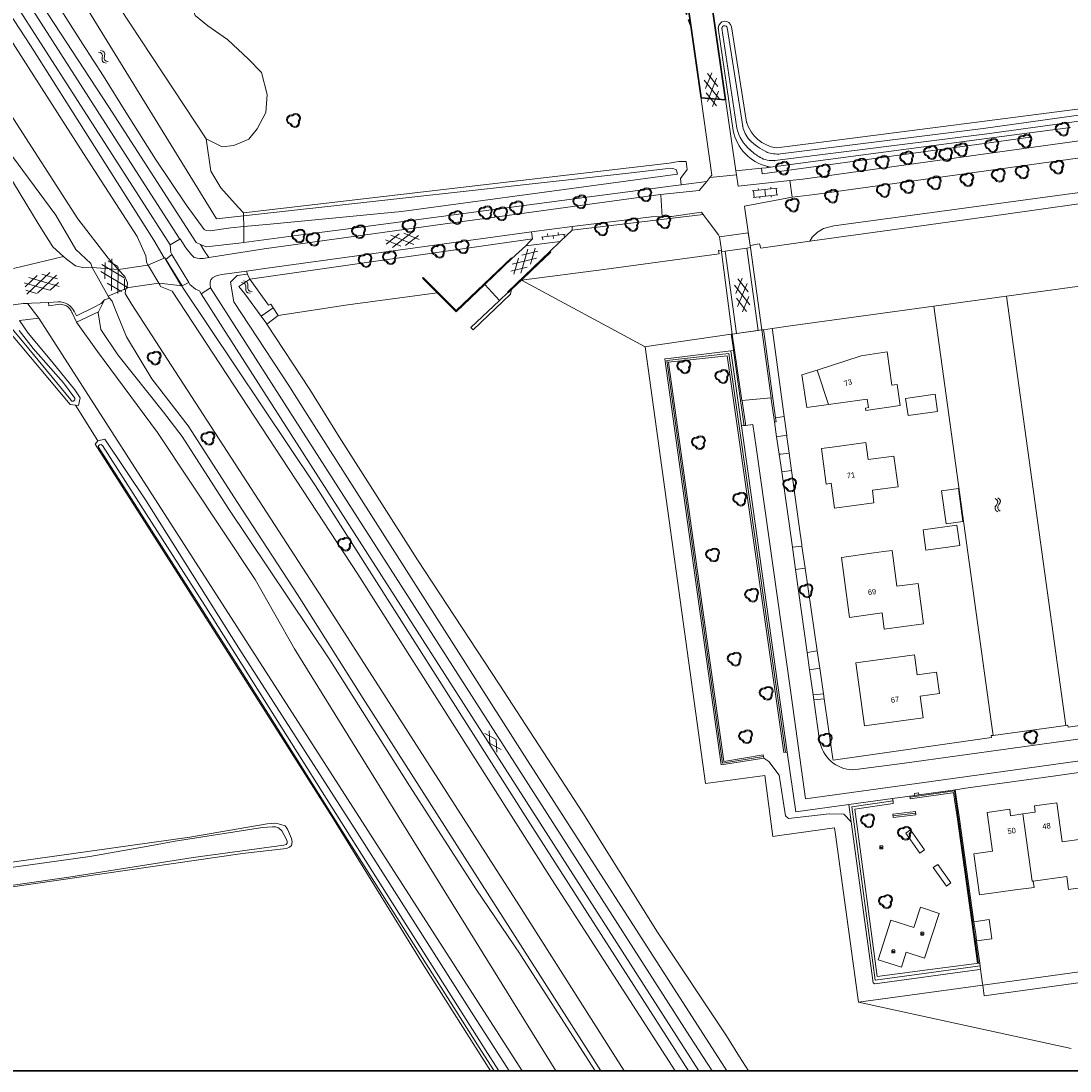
# Model space of a CAD drawing. Header units: metres. Extents: x 231584 to 239351, y 577231 to 577839.
# Tile 2 of 70: x 231727 to 231921, y 577231 to 577425. Entities that reach past the tile are written whole.
import ezdxf
from ezdxf.enums import TextEntityAlignment as Align

# ---------------------------------------------------------------- set-up
doc = ezdxf.new("R2010")
doc.units = ezdxf.units.M
doc.header["$MEASUREMENT"] = 0
doc.linetypes.add('VH-RWSBAND_115X225X200', pattern=[14, 5, -1, 2, -1, 2, -1, 1, -1])
for name, color, linetype, lineweight in [('B01', 1, 'Continuous', 0), ('B02', 12, 'Continuous', 0), ('B04', 12, 'Continuous', 0), ('B07', 12, 'Continuous', 0), ('B14', 1, 'Continuous', 0), ('HAAG', 7, 'Continuous', 0), ('LUIFEL', 7, 'Continuous', 0), ('N-WE-VH-KANTOPSLUITING_TROTTOIRBAND_RWS_115 225X200-G', 6, 'VH-RWSBAND_115X225X200', 30), ('N-WE-VH-KANTVERHARDING-G', 4, 'Continuous', 30), ('Q07', 7, 'Continuous', 0), ('S01', 7, 'Continuous', 0), ('S02', 7, 'Continuous', 0), ('S05', 140, 'Continuous', 0), ('s_BOOM', 7, 'Continuous', 0), ('s_SPEELVOORZIENING', 7, 'Continuous', 0), ('T00', 34, 'Continuous', 0), ('T09', 72, 'Continuous', 0), ('T10', 7, 'Continuous', 0), ('V01', 8, 'Continuous', 0), ('V02', 253, 'Continuous', 0), ('V06', 254, 'Continuous', 0), ('W00', 140, 'Continuous', 0), ('Z02_huisnummer', 7, 'Continuous', 0)]:
    doc.layers.add(name, color=color, linetype=linetype, lineweight=lineweight)
doc.styles.add('Style-CHAR_FAST_FONT', font='CHAR_FAST_FONT.shx')

# ---------------------------------------------------------------- blocks, each defined once
blk = doc.blocks.new('SPEELVOORZIENING')
at = {"color": 0, "lineweight": -2, "transparency": 16777216}
for p, q in [((-2.7, -2.1), (-2.7, 2.1)), ((-2.1, 2.7), (2.1, 2.7)), ((2.1, -0.8), (-2.1, 0.9)), ((2.7, 2.1), (2.7, -2.1)), ((2.1, -2.7), (-2.1, -2.7))]:
    blk.add_line(p, q, dxfattribs=at)
at = {"linetype": 'ByBlock', "ltscale": 10, "flags": 128}
for points in [[(-2.7, 2.1), (-2.6, 2.3), (-2.6, 2.4), (-2.4, 2.6), (-2.3, 2.6), (-2.1, 2.7)], [(-0.8, -0.3), (-0.8, -0.2), (-0.7, 0), (-0.6, 0.1), (-0.5, 0.2), (-0.4, 0.3)], [(2.1, 2.7), (2.3, 2.6), (2.4, 2.6), (2.6, 2.4), (2.6, 2.3), (2.7, 2.1)], [(-2.1, -2.7), (-2.3, -2.6), (-2.4, -2.6), (-2.6, -2.4), (-2.6, -2.3), (-2.7, -2.1)], [(-0.2, -0.9), (-0.4, -0.9), (-0.5, -0.8), (-0.7, -0.7), (-0.8, -0.5), (-0.8, -0.3)], [(0.4, -0.3), (0.4, -0.5), (0.3, -0.7), (0.2, -0.8), (0, -0.9), (-0.2, -0.9)], [(0.4, -0.1), (0.4, -0.1), (0.4, -0.2), (0.4, -0.2), (0.4, -0.3), (0.4, -0.3)], [(2.7, -2.1), (2.6, -2.3), (2.6, -2.4), (2.4, -2.6), (2.3, -2.6), (2.1, -2.7)]]:
    blk.add_lwpolyline(points, dxfattribs=at)
blk = doc.blocks.new('BOOM')
at = {"lineweight": -2, "flags": 128}
blk.add_lwpolyline([(12.8, 4), (12.1, 7.4), (10.2, 10.2), (7.3, 12.1), (3.9, 12.8), (0.4, 12.1), (-2.5, 10.1), (-3.9, 10.2), (-7.3, 9.5), (-10.2, 7.6), (-12.1, 4.8), (-12.8, 1.4), (-12.3, -1.4), (-11, -3.9), (-8.9, -5.8), (-6.2, -7), (-3, -11.2), (2.1, -12.8), (5.5, -12.1), (8.4, -10.2), (10.3, -7.4), (11, -4), (10.7, -1.7), (12.1, 0.9), (12.8, 4)], dxfattribs=at)
blk.add_lwpolyline([(11, 4), (10.5, 6.7), (8.9, 8.9), (6.7, 10.5), (3.9, 11), (1.1, 10.5), (-2, 8.3), (-3.8, 8.5), (-6.7, 7.9), (-8.9, 6.4), (-10.5, 4.2), (-11, 1.4), (-10.7, -0.9), (-9.6, -2.9), (-7.9, -4.4), (-5.1, -5.7), (-2, -9.7), (2.2, -11), (4.9, -10.5), (7.1, -9), (8.7, -6.7), (9.2, -3.9), (8.9, -1.3), (10.5, 1.5)], close=True, dxfattribs=at)
blk = doc.blocks.new('S05')
at = {"color": 0}
for p, q in [((0.8, 3), (3.8, 5.9)), ((1.1, -1.9), (4.1, 0.9)), ((3.8, 5.9), (6.8, 7.1)), ((4.1, 0.9), (7.1, 2.1)), ((6.8, 7.1), (10.1, 6.2)), ((7.1, 2.1), (10.2, 1.2)), ((10.1, 6.2), (13.3, 3.7)), ((10.2, 1.2), (13.6, -1.2)), ((13.3, 3.7), (16.6, 1.3)), ((16.6, 1.3), (19.7, 0.4)), ((19.7, 0.4), (22.8, 1.6)), ((22.8, 1.6), (25.8, 4.4)), ((13.6, -1.2), (16.8, -3.7)), ((16.8, -3.7), (20, -4.6)), ((20, -4.6), (23.1, -3.3)), ((23.1, -3.3), (26.1, -0.5))]:
    blk.add_line(p, q, dxfattribs=at)
blk = doc.blocks.new('GV2')
at = {"color": 0}
for p, q in [((11.8, 20.5), (0, 0)), ((14, 0), (2.2, 20.5)), ((11.8, -20.5), (0, 0)), ((14, 0), (2.1, -20.5))]:
    blk.add_line(p, q, dxfattribs=at)
blk = doc.blocks.new('GV4')
at = {"color": 0}
for p, q in [((0, -7.5), (42, 16.7)), ((0, 6.5), (17.8, 16.7)), ((50.7, -15.2), (0, 14)), ((26.4, -15.2), (0, 0)), ((10.8, -15.2), (61.5, 14)), ((61.5, -7.5), (19.5, 16.7)), ((35.1, -15.2), (61.5, 0)), ((61.5, 6.5), (43.7, 16.7))]:
    blk.add_line(p, q, dxfattribs=at)
blk = doc.blocks.new('OV6')
at = {"color": 0}
for p, q in [((0, 0), (44, 0)), ((2, 5), (2, 0)), ((12, 0), (12, -5)), ((22, 5), (22, 0)), ((32, 0), (32, -5)), ((42, 5), (42, 0))]:
    blk.add_line(p, q, dxfattribs=at)
blk = doc.blocks.new('OV2')
at = {"color": 0}
for p, q in [((3.1, -23), (3.1, 23)), ((3.1, 21), (15.1, 21)), ((15.1, -23), (15.1, 23)), ((0.1, 11.5), (3.1, 11.5)), ((3.1, 0), (15.1, 0)), ((15.1, 10.5), (18.1, 10.5)), ((0.1, -11.5), (3.1, -11.5)), ((15.1, -10.5), (18.1, -10.5)), ((3.1, -21), (15.1, -21))]:
    blk.add_line(p, q, dxfattribs=at)
blk = doc.blocks.new('GV6')
at = {"color": 0, "linetype": 'Continuous', "ltscale": 10, "flags": 128}
for points in [[(0.1, -3.8), (26.5, 11.5)], [(26.5, -11.5), (0.1, 3.8)], [(50.7, -11.5), (10.9, 11.5)], [(10.9, -11.5), (50.7, 11.5)], [(61.6, -3.8), (35.1, 11.5)], [(35.1, -11.5), (61.6, 3.7)]]:
    blk.add_lwpolyline(points, dxfattribs=at)

msp = doc.modelspace()

# ---------------------------------------------------------------- linework, layer by layer
at = {"flags": 128}
for points in [[(231583.557, 577690.779), (232382.246, 577690.779), (232382.246, 577231.173), (231583.557, 577231.173)], [(232382.246, 577231.173), (232382.246, 577690.779), (231583.557, 577690.779), (231583.557, 577231.173)]]:
    msp.add_lwpolyline(points, close=True, dxfattribs=at)
at = {"layer": 'B01', "flags": 128}
for points in [[(231883.347, 577355.045), (231883.57, 577353.481), (231883.002, 577353.378), (231883.058, 577352.962), (231889.396, 577353.887), (231888.847, 577357.745), (231887.859, 577357.62), (231886.988, 577363.726), (231882.23, 577363.021), (231874.115, 577360.389)], [(231874.115, 577360.389), (231876.197, 577354.054)], [(231876.197, 577354.054), (231883.347, 577355.045)], [(231889.039, 577338.88), (231888.255, 577344.541), (231883.51, 577343.885), (231883.06, 577347.051), (231876.866, 577346.206), (231874.903, 577345.94), (231875.753, 577339.384), (231876.677, 577339.509), (231877.299, 577334.928), (231884.524, 577335.917), (231884.292, 577338.229), (231889.039, 577338.88)], [(231887.937, 577327.12), (231886.391, 577326.914), (231884.526, 577326.675), (231878.562, 577325.859), (231880.086, 577314.794), (231886.093, 577315.615), (231886.484, 577312.65), (231893.729, 577313.619), (231892.734, 577321.053), (231888.819, 577320.529), (231887.937, 577327.12)], [(231892.553, 577304.202), (231892.043, 577307.901), (231881.262, 577306.413), (231882.86, 577294.828), (231893.642, 577296.308), (231893.094, 577300.281)], [(231896.116, 577304.694), (231892.553, 577304.202)], [(231893.094, 577300.281), (231896.657, 577300.773), (231896.116, 577304.694)], [(231913.973, 577266.179), (231920.137, 577267.037), (231920.468, 577264.66), (231923.991, 577265.149), (231922.784, 577273.918), (231919.31, 577273.449), (231918.32, 577280.627), (231914.167, 577280.054), (231914.331, 577278.867), (231912.052, 577278.551)], [(231912.052, 577278.551), (231909.786, 577278.237), (231909.616, 577279.43), (231905.458, 577278.851), (231906.454, 577271.69), (231902.988, 577271.208), (231904.041, 577263.641), (231910.618, 577264.556), (231914.136, 577265.007), (231913.973, 577266.179)]]:
    msp.add_lwpolyline(points, dxfattribs=at)
at = {"layer": 'B02', "flags": 128}
for points in [[(231890.417, 577355.166), (231890.861, 577352.005), (231896.283, 577352.767), (231895.839, 577355.928), (231890.417, 577355.166)], [(231894.157, 577327.159), (231900.393, 577328.025), (231899.868, 577331.81), (231893.632, 577330.944), (231894.157, 577327.159)], [(231903.517, 577255.143), (231906.323, 577255.53), (231905.831, 577259.089), (231903.019, 577258.7)], [(231903.019, 577258.7), (231903.337, 577256.455), (231903.517, 577255.143)]]:
    msp.add_lwpolyline(points, dxfattribs=at)
at = {"layer": 'B04', "flags": 128}
for points in [[(231861.381, 577385.716), (231856.098, 577384.968)], [(231861.789, 577382.954), (231861.381, 577385.716)], [(231863.885, 577367.793), (231861.789, 577382.954)], [(231753.778, 577381.058), (231750.739, 577379.76), (231750.655, 577379.748)], [(231756.971, 577375.935), (231753.778, 577381.058)], [(231856.479, 577382.198), (231858.44, 577367.009)], [(231745.193, 577378.953), (231740.378, 577379.321)], [(231750.655, 577379.748), (231745.223, 577378.951), (231745.193, 577378.953)], [(231743.33, 577373.987), (231746.662, 577375.396)], [(231746.662, 577375.396), (231747.158, 577375.606), (231752.65, 577376.39)], [(231752.65, 577376.39), (231752.734, 577376.402), (231756.971, 577375.935)], [(231773.775, 577371.884), (231771.557, 577370.306)], [(231774.684, 577370.479), (231773.775, 577371.884)], [(231771.557, 577370.306), (231771.554, 577370.304), (231772.405, 577369.146), (231772.587, 577368.869)], [(231772.587, 577368.869), (231774.684, 577370.479)], [(231858.44, 577367.009), (231860.231, 577354.75)], [(231860.231, 577354.75), (231865.635, 577355.264)]]:
    msp.add_lwpolyline(points, dxfattribs=at)
at = {"layer": 'B07', "flags": 128}
msp.add_lwpolyline([(231912.052, 577278.551), (231913.763, 577266.15), (231913.973, 577266.179)], dxfattribs=at)
at = {"layer": 'B14', "flags": 128}
msp.add_lwpolyline([(231897.042, 577338.109), (231897.887, 577332.027), (231900.994, 577332.459), (231900.149, 577338.54), (231897.042, 577338.109)], dxfattribs=at)
at = {"layer": 'HAAG', "flags": 128}
for points in [[(231868.261, 577289.931), (231857.831, 577363.47), (231846.34, 577362.151), (231856.644, 577287.903), (231864.184, 577289.142)], [(231891.229, 577281.682), (231899.44, 577282.791), (231900.183, 577277.508)], [(231888.09, 577280.95), (231880.509, 577279.866), (231884.798, 577247.906), (231904.148, 577250.555)], [(231888.084, 577278.214), (231892.278, 577278.701)], [(231900.183, 577277.508), (231903.882, 577251.049)]]:
    msp.add_lwpolyline(points, dxfattribs=at)
at = {"layer": 'LUIFEL', "flags": 128}
for points in [[(231874.115, 577360.389), (231871.28, 577359.503), (231872.212, 577353.479)], [(231872.212, 577353.479), (231876.197, 577354.054)]]:
    msp.add_lwpolyline(points, dxfattribs=at)
at = {"layer": 'N-WE-VH-KANTOPSLUITING_TROTTOIRBAND_RWS_115 225X200-G', "flags": 128}
msp.add_lwpolyline([(231842.398, 577449.622), (231843.166, 577444.21), (231850.811, 577423.891)], dxfattribs=at)
at = {"layer": 'N-WE-VH-KANTVERHARDING-G'}
msp.add_line((231852.68, 577410.573), (231857.217, 577410.182), dxfattribs=at)
at = {"layer": 'N-WE-VH-KANTVERHARDING-G', "flags": 128}
for points in [[(231857.217, 577410.182), (231854.93, 577426.057), (231853.048, 577438.847), (231851.589, 577448.89), (231851.109, 577452.172)], [(231848.781, 577438.127), (231850.684, 577424.797), (231852.68, 577410.573)]]:
    msp.add_lwpolyline(points, dxfattribs=at)
at = {"layer": 'Q07', "flags": 128}
for points in [[(231864.193, 577367.837), (231863.885, 577367.793)], [(231863.885, 577367.793), (231865.635, 577355.264)], [(231866.44, 577351.602), (231865.947, 577355.164), (231864.242, 577367.485), (231864.193, 577367.837)], [(231858.44, 577367.009), (231858.264, 577366.984)], [(231858.264, 577366.984), (231858.313, 577366.633), (231858.592, 577364.617), (231858.677, 577364.003)], [(231860.231, 577354.75), (231858.876, 577364.03), (231858.44, 577367.009)], [(231858.677, 577364.003), (231860.015, 577354.319), (231860.545, 577350.482), (231860.582, 577350.148)], [(231860.908, 577350.19), (231860.869, 577350.517), (231860.349, 577354.211), (231860.272, 577354.754), (231860.231, 577354.75)], [(231865.635, 577355.264), (231865.599, 577355.261), (231865.633, 577355.01), (231866.145, 577351.268), (231866.204, 577350.832)], [(231866.204, 577350.832), (231866.263, 577350.839), (231866.544, 577350.873), (231866.481, 577351.307), (231866.44, 577351.602)], [(231860.582, 577350.148), (231860.908, 577350.19)]]:
    msp.add_lwpolyline(points, dxfattribs=at)
at = {"layer": 'T00', "flags": 128}
for points in [[(231817.764, 577380.982), (231817.689, 577381.069), (231807.488, 577371.375), (231801.415, 577377.478), (231801.292, 577377.356), (231801.718, 577376.928), (231804, 577374.635)], [(231819.545, 577376.964), (231821.434, 577378.767), (231824.963, 577382.135), (231824.819, 577382.245)], [(231817.031, 577374.71), (231817.108, 577374.638), (231817.744, 577375.245)], [(231865.807, 577368.069), (231865.849, 577367.716), (231868.018, 577351.83)], [(231868.49, 577348.377), (231868.531, 577348.075)], [(231868.531, 577348.075), (231868.953, 577345.099)], [(231869.388, 577341.904), (231870.966, 577330.244), (231871.242, 577328.23), (231871.286, 577327.926)], [(231871.881, 577323.859), (231874.109, 577308.606)], [(231919.978, 577294.847), (231920.332, 577294.906), (231920.379, 577294.571), (231952.059, 577299.078), (231950.236, 577312.069)], [(231874.574, 577305.416), (231875.26, 577300.725)], [(231875.401, 577299.759), (231877.017, 577288.699), (231877.05, 577288.473)], [(231877.05, 577288.473), (231906.268, 577292.643)], [(231906.268, 577292.643), (231906.219, 577292.993), (231906.572, 577293.043)], [(231892.086, 577281.984), (231892.864, 577282.092)], [(231899.556, 577283.021), (231899.947, 577280.408), (231900.278, 577278.072), (231903.019, 577258.7)], [(231896.597, 577260.235), (231893.151, 577261.362), (231891.939, 577257.612), (231887.706, 577258.959), (231885.343, 577251.692), (231889.673, 577250.345), (231890.53, 577253.071), (231893.914, 577251.965), (231896.597, 577260.235)], [(231903.517, 577255.143), (231904.077, 577251.074)], [(231904.077, 577251.074), (231904.234, 577249.932)], [(231904.234, 577249.932), (231904.602, 577247.268), (231904.629, 577247.005)]]:
    msp.add_lwpolyline(points, dxfattribs=at)
at = {"layer": 'T09', "flags": 128}
for points in [[(231753.778, 577381.058), (231753.656, 577381.072), (231751.722, 577384.345), (231728.979, 577420.241), (231712.33, 577445.642), (231696.574, 577470.406), (231683.284, 577490.843), (231677.455, 577500), (231670.01, 577511.694), (231654.587, 577535.704), (231631.315, 577572.19), (231607.774, 577609.017), (231583.557, 577646.972)], [(231594.414, 577641.821), (231606.934, 577622.347), (231619.307, 577602.145), (231630.322, 577584.46), (231646.648, 577559.507), (231663.02, 577533.73), (231684.227, 577500.445), (231684.517, 577500), (231699.418, 577477.141), (231711.23, 577459.126), (231730.001, 577429.522), (231743.379, 577408.995), (231759.56, 577383.881), (231760.326, 577383.547)], [(231583.557, 577621.704), (231602.712, 577592.269), (231615.182, 577572.801), (231627.732, 577554.901), (231639.034, 577536.091), (231653.975, 577511.103), (231661.11, 577500), (231671.565, 577483.731), (231693.615, 577449.322), (231710.275, 577424.112), (231724.658, 577401.197), (231733.663, 577388.935), (231737.37, 577382.627), (231740.126, 577380.057), (231740.378, 577379.321)], [(231761.38, 577403.047), (231735.26, 577442.648), (231734.251, 577444.426), (231734.011, 577444.66)], [(232153.198, 577440.626), (232153.042, 577440.738), (232152.878, 577440.837), (232152.705, 577440.922), (232152.527, 577440.992), (232152.343, 577441.047), (232152.155, 577441.087), (232151.965, 577441.11), (232151.773, 577441.118), (232145.003, 577440.395), (232117.062, 577437.245), (232098.026, 577434.747), (232074.813, 577431.46), (232047.551, 577427.631), (232025.029, 577424.352), (232001.769, 577420.286), (231978.823, 577416.908), (231957.286, 577413.901), (231922.096, 577408.514), (231905.444, 577406.314), (231873.93, 577402.303), (231866.596, 577401.365)], [(231855.853, 577423.473), (231858.616, 577404.581)], [(231861.087, 577406.072), (231858.28, 577423.682)], [(232105.084, 577416.072), (232104.671, 577417.21), (232103.234, 577417.622), (232000, 577403.629), (231877.186, 577386.982), (231875.277, 577386.5), (231874.149, 577385.803), (231873.184, 577384.867), (231872.755, 577384.154)], [(231865.56, 577397.784), (231870.997, 577398.521), (231913.271, 577404.142)], [(231913.271, 577404.142), (231914.74, 577404.337), (231920.835, 577405.088)], [(231768.293, 577389.394), (231767.322, 577390.393), (231764.092, 577393.958), (231762.275, 577397.053), (231761.38, 577403.047)], [(231849.032, 577394.55), (231848.869, 577395.687), (231850.1, 577397.342), (231849.908, 577398.843), (231848.561, 577398.843), (231846.792, 577398.535), (231768.293, 577389.394)], [(231768.298, 577388.801), (231839.318, 577396.714), (231846.05, 577397.493), (231847.479, 577397.565), (231848.138, 577397.323), (231848.23, 577396.909), (231848.322, 577396.495), (231797.402, 577389.625), (231773.207, 577387.316), (231768.316, 577386.836)], [(231864.958, 577397.91), (231865.56, 577397.784)], [(231787.591, 577386.407), (231833.015, 577392.427), (231838.704, 577393.181), (231847.036, 577394.286), (231849.032, 577394.55)], [(231768.293, 577389.394), (231768.298, 577388.801)], [(231768.316, 577386.836), (231768.342, 577383.93)], [(231768.342, 577383.93), (231779.442, 577385.383), (231787.591, 577386.407)], [(231760.326, 577383.547), (231761.374, 577383.09), (231767.415, 577383.809)], [(231767.415, 577383.809), (231768.342, 577383.93)], [(231753.972, 577380.747), (231753.778, 577381.058)], [(231740.378, 577379.321), (231740.388, 577379.303)], [(231769.045, 577378.067), (231767.144, 577377.847), (231765.899, 577376.569), (231766.505, 577372.947), (231776.621, 577357.524)], [(231769.422, 577377.155), (231769.045, 577378.067)], [(231850.389, 577231.173), (231820.689, 577277.509), (231781.546, 577339.061), (231757.005, 577375.69), (231756.972, 577375.928)], [(231743.589, 577373.661), (231744.05, 577373.08), (231744.323, 577372.395), (231744.914, 577370.908), (231746.697, 577366.536), (231751.399, 577358.757), (231758.084, 577350.105), (231767.179, 577335.97), (231778.251, 577319.004), (231790.339, 577299.868), (231817.943, 577256.627), (231834.193, 577231.173)], [(231737.264, 577353.918), (231737.871, 577353.84), (231738.142, 577355.291), (231737.187, 577356.728), (231732.959, 577361.985), (231728.551, 577367.219), (231726.98, 577369.504)], [(231598.125, 577350.659), (231598.939, 577351.619), (231602.776, 577352.417), (231612.968, 577353.958), (231663.65, 577360.317), (231712.967, 577366.242), (231719.78, 577367.36), (231723.762, 577367.809), (231724.47, 577367.738), (231725.195, 577367.343), (231736.284, 577354.044), (231737.264, 577353.918)], [(231776.621, 577357.524), (231779.569, 577352.897), (231820.102, 577289.291), (231857.426, 577231.173)], [(231817.282, 577231.173), (231810.746, 577241.364), (231789.259, 577275.146), (231767.427, 577309.134), (231750.306, 577336.297), (231742.718, 577347.672), (231741.443, 577347.359), (231741.42, 577347.331)], [(231741.42, 577347.331), (231740.893, 577346.702), (231758.117, 577319.78), (231784.803, 577277.725), (231801.579, 577250.527), (231813.841, 577231.173)], [(231648.813, 577254.021), (231768.076, 577271.243), (231776.22, 577272.165), (231776.782, 577272.407), (231777.108, 577272.77), (231777.249, 577273.446), (231777.139, 577274.054), (231776.404, 577275.741), (231775.949, 577276.354), (231775.145, 577276.639), (231774.245, 577276.831), (231772.638, 577276.724), (231758.406, 577274.293), (231653.668, 577259.571)]]:
    msp.add_lwpolyline(points, dxfattribs=at)
at = {"layer": 'T09'}
for centre, radius, start, end in [((231857.077, 577423.459), 1.224, 10.51448, 179.32924), ((231866.967, 577406.17), 8.501, 190.77546, 256.328)]:
    msp.add_arc(centre, radius, start, end, dxfattribs=at)
at = {"layer": 'T09', "extrusion": (0, 0, -1)}
msp.add_arc((-231867.544, 577408.052), 6.754, 278.06955, 342.95293, dxfattribs=at)
at = {"layer": 'T09'}
for p in [(231855.853, 577423.473), (231861.087, 577406.072), (231864.958, 577397.91)]:
    msp.add_point(p, dxfattribs=at)
at = {"layer": 'T10'}
msp.add_line((231819.679, 577231.173), (231730.512, 577369.955), dxfattribs=at)
at = {"layer": 'T10', "flags": 128}
for points in [[(231734.011, 577444.66), (231734.565, 577444.474), (231738.951, 577446.621), (231743.862, 577446.527), (231749.152, 577445.677), (231752.174, 577443.41), (231754.441, 577440.388), (231756.235, 577437.271), (231757.369, 577432.548), (231758.313, 577428.959), (231759.352, 577425.748), (231761.713, 577423.859), (231765.303, 577421.309), (231769.175, 577417.72), (231771.631, 577415.264), (231772.67, 577411.203), (231772.386, 577407.897), (231770.781, 577404.875), (231769.269, 577402.986), (231766.53, 577401.758), (231764.358, 577401.569), (231761.38, 577403.047)], [(231913.271, 577404.142), (231913.439, 577403.316), (231863.98, 577396.541), (231863.831, 577397.586)], [(231863.831, 577397.586), (231859.096, 577397.144)], [(231865.56, 577397.784), (231864.692, 577397.666), (231863.831, 577397.586)], [(231849.032, 577394.55), (231853.722, 577395.172)], [(231853.096, 577389.044), (231828.911, 577386.18)], [(231821.596, 577384.569), (231769.422, 577377.155)], [(231761.86, 577381.133), (231760.995, 577382.494), (231760.326, 577383.547)], [(231768.819, 577378.618), (231768.824, 577378.602), (231769.045, 577378.067)], [(231728.489, 577372.613), (231727.65, 577372.644)], [(231730.512, 577369.955), (231728.915, 577372.053), (231728.489, 577372.613)], [(231726.98, 577369.504), (231730.512, 577369.955)], [(231864.239, 577288.844), (231856.394, 577287.598), (231845.994, 577362.432), (231846.652, 577362.531), (231858.154, 577363.933)], [(231858.677, 577364.003), (231858.154, 577363.933)], [(231858.154, 577363.933), (231860.116, 577350.089)], [(231868.582, 577289.971), (231867.94, 577289.891), (231857.508, 577363.013), (231846.688, 577361.85), (231856.894, 577288.211), (231864.129, 577289.439)], [(231741.42, 577347.331), (231737.264, 577353.918)], [(231864.129, 577289.439), (231864.239, 577288.844)], [(231880.373, 577277.124), (231878.993, 577278.52), (231876.308, 577278.603), (231868.797, 577277.697), (231868.281, 577278.201), (231867.073, 577285.698), (231865.214, 577288.258), (231864.239, 577288.844)], [(231891.204, 577281.861), (231891.275, 577281.351), (231899.044, 577282.472), (231899.244, 577282.501), (231899.566, 577280.354), (231899.897, 577278.018), (231902.956, 577256.401)], [(231880.373, 577277.124), (231879.941, 577280.297)], [(231903.695, 577251.024), (231903.488, 577250.997), (231893.936, 577249.749), (231893.539, 577249.697), (231885.159, 577248.602), (231881.073, 577279.447), (231888.147, 577280.48), (231888.101, 577280.881), (231888.015, 577281.418)], [(231888.12, 577277.908), (231892.314, 577278.395), (231892.245, 577278.985), (231888.051, 577278.498), (231888.12, 577277.908)], [(231904.234, 577249.932), (231903.64, 577249.85), (231884.721, 577247.249), (231884.412, 577247.412), (231880.373, 577277.124)], [(231891.287, 577275.608), (231890.47, 577275.032), (231893.063, 577271.354), (231893.88, 577271.93), (231891.287, 577275.608)], [(231895.515, 577268.686), (231897.961, 577265.274), (231898.774, 577265.857), (231896.328, 577269.268), (231895.515, 577268.686)], [(231902.956, 577256.401), (231903.695, 577251.024)], [(231904.077, 577251.074), (231903.695, 577251.024)]]:
    msp.add_lwpolyline(points, dxfattribs=at)
at = {"layer": 'V01'}
for p, q in [((231583.557, 577650.268), (231754.73, 577383.497)), ((231764.483, 577368.187), (231852.255, 577231.173))]:
    msp.add_line(p, q, dxfattribs=at)
at = {"layer": 'V01', "flags": 128}
for points in [[(231756.511, 577384.522), (231749.509, 577395.399), (231592.231, 577640.498)], [(231869.472, 577392.252), (231873.647, 577392.758), (232000, 577410.215), (232034.586, 577414.993), (232096.587, 577423.689), (232159.666, 577432.238)], [(231859.096, 577397.144), (231854.93, 577426.057)], [(232096.268, 577426.788), (232034.205, 577418.151), (232000, 577413.408), (231871.464, 577395.583), (231869.08, 577395.323)], [(231850.684, 577424.797), (231854.677, 577396.349)], [(231854.322, 577395.911), (231859.206, 577396.384)], [(231854.677, 577396.349), (231854.322, 577395.911)], [(231859.206, 577396.384), (231859.096, 577397.144)], [(231869.08, 577395.323), (231869.472, 577392.252)], [(231845.215, 577392.771), (231816.015, 577388.77), (231805.454, 577387.323), (231772.118, 577382.755), (231761.86, 577381.133)], [(231845.537, 577388.689), (231845.278, 577392.639), (231845.215, 577392.771)], [(231828.923, 577386.839), (231843.538, 577388.646), (231845.537, 577388.689)], [(231821.397, 577385.863), (231828.923, 577386.839)], [(231754.73, 577383.497), (231756.511, 577384.522)], [(231760.9, 577380.981), (231760.234, 577380.969), (231759.823, 577381.025), (231759.208, 577381.168), (231758.7, 577381.647), (231757.672, 577382.899), (231756.603, 577384.563), (231756.511, 577384.522)], [(231772.675, 577379.151), (231821.397, 577385.863)], [(231754.73, 577383.497), (231754.862, 577382.06), (231755.069, 577381.716)], [(231820.334, 577383.28), (231817.764, 577380.982)], [(231826.693, 577384.091), (231820.334, 577383.28)], [(231824.819, 577382.245), (231826.693, 577384.091)], [(231863.213, 577367.696), (231861.121, 577382.858)], [(231735.077, 577381.348), (231725.856, 577379.135), (231725.833, 577379.129)], [(231740.388, 577379.303), (231738.809, 577379.265), (231737.32, 577379.577), (231735.655, 577380.845), (231735.077, 577381.348)], [(231755.069, 577381.716), (231758.186, 577376.551)], [(231761.86, 577381.133), (231761.861, 577381.131), (231760.9, 577380.981)], [(231817.764, 577380.982), (231817.802, 577380.937), (231812.794, 577376.178)], [(231817.031, 577374.71), (231816.967, 577374.77), (231824.819, 577382.245)], [(231857.158, 577382.291), (231859.241, 577367.124)], [(231743.33, 577373.987), (231740.388, 577379.303)], [(231768.819, 577378.618), (231772.675, 577379.151)], [(231762.188, 577375.564), (231762.137, 577376.133), (231762.164, 577376.614), (231762.279, 577377.033), (231762.571, 577377.408), (231763.115, 577377.692), (231763.722, 577377.878), (231764.26, 577377.988), (231768.819, 577378.618)], [(231758.186, 577376.551), (231758.406, 577376.159), (231759.436, 577375.298), (231760.169, 577374.996), (231760.482, 577374.434)], [(231762.188, 577375.564), (231760.482, 577374.434)], [(231767.555, 577367.202), (231762.188, 577375.564)], [(231812.794, 577376.178), (231815.489, 577373.234)], [(231727.65, 577372.644), (231732.291, 577372.856)], [(231732.291, 577372.856), (231734.087, 577372.938)], [(231742.003, 577372.685), (231742.649, 577373.316)], [(231742.649, 577373.316), (231743.589, 577373.661)], [(231743.589, 577373.661), (231743.33, 577373.987)], [(231760.482, 577374.434), (231764.483, 577368.187)], [(231815.489, 577373.234), (231817.031, 577374.71)], [(231724.947, 577372.311), (231727.65, 577372.644)], [(231737.026, 577371.221), (231737.473, 577370.398), (231740.631, 577371.897), (231742.003, 577372.685)], [(231854.706, 577231.173), (231850.638, 577237.523), (231827.863, 577273.071), (231778.819, 577349.62), (231767.555, 577367.202)], [(231859.241, 577367.124), (231863.213, 577367.696)]]:
    msp.add_lwpolyline(points, dxfattribs=at)
at = {"layer": 'V01', "extrusion": (0, 0, -1)}
msp.add_arc((-231734.342, 577370.001), 2.948, 85.03851, 155.54949, dxfattribs=at)
at = {"layer": 'V01'}
msp.add_point((231737.026, 577371.221), dxfattribs=at)
at = {"layer": 'V02', "flags": 128}
for points in [[(231859.511, 577394.263), (231859.206, 577396.384)], [(231853.722, 577395.172), (231852.362, 577393.497), (231845.215, 577392.771)], [(231854.322, 577395.911), (231853.722, 577395.172)], [(231869.08, 577395.323), (231859.511, 577394.263)], [(231860.698, 577390.628), (231861.031, 577390.675), (231869.472, 577392.252)], [(231861.73, 577383.372), (231860.768, 577390.137), (231860.698, 577390.628)], [(231845.537, 577388.689), (231847.22, 577388.725), (231852.747, 577389.505)], [(231852.747, 577389.505), (231853.096, 577389.044)], [(231853.096, 577389.044), (231853.801, 577388.114), (231855.901, 577385.343), (231856.098, 577384.968)], [(231828.911, 577386.18), (231828.923, 577386.839)], [(231821.596, 577384.569), (231821.036, 577384.06), (231820.334, 577383.28)], [(231821.397, 577385.863), (231821.596, 577384.569)], [(231826.693, 577384.091), (231828.911, 577386.18)], [(231856.098, 577384.968), (231856.435, 577382.519)], [(231856.435, 577382.519), (231856.479, 577382.198)], [(231857.158, 577382.291), (231861.121, 577382.858)], [(231861.121, 577382.858), (231861.789, 577382.954)], [(231861.789, 577382.954), (231861.73, 577383.372)], [(231753.972, 577380.747), (231753.933, 577380.713), (231756.873, 577375.877)], [(231755.069, 577381.716), (231753.972, 577380.747)], [(231856.479, 577382.198), (231857.158, 577382.291)], [(231756.873, 577375.877), (231756.971, 577375.935)], [(231756.971, 577375.935), (231756.972, 577375.928)], [(231756.972, 577375.928), (231758.186, 577376.551)], [(231732.291, 577372.856), (231732.39, 577372.235), (231734.009, 577372.468)], [(231741.549, 577371.105), (231742.649, 577373.316)], [(231736.664, 577370.945), (231737.487, 577369.217)], [(231737.487, 577369.217), (231741.549, 577371.105)], [(231863.885, 577367.793), (231858.44, 577367.009)], [(231868.018, 577351.83), (231866.44, 577351.602)], [(231868.49, 577348.377), (231868.256, 577350.09), (231868.123, 577351.061), (231868.018, 577351.83)], [(231860.582, 577350.148), (231860.116, 577350.089)], [(231860.116, 577350.089), (231868.582, 577289.971)], [(231860.908, 577350.19), (231862.226, 577350.357), (231862.822, 577346.193), (231869.12, 577301.82), (231871.974, 577281.359), (231890.728, 577283.941), (232000, 577299.128), (232042.209, 577304.994), (232115.699, 577315.077), (232166.598, 577322.135), (232173.566, 577323.106), (232174.079, 577323.177), (232174.15, 577322.533)], [(231866.621, 577348.069), (231866.204, 577350.832)], [(231866.621, 577348.069), (231868.49, 577348.377)], [(231867.103, 577344.869), (231866.621, 577348.069)], [(231868.953, 577345.099), (231867.415, 577344.908), (231867.103, 577344.869)], [(231867.103, 577344.869), (231867.557, 577341.639)], [(231869.388, 577341.904), (231868.953, 577345.099)], [(231867.557, 577341.639), (231869.388, 577341.904)], [(231869.529, 577327.741), (231867.557, 577341.639)], [(231871.286, 577327.926), (231869.529, 577327.741)], [(231870.109, 577323.648), (231869.529, 577327.741)], [(231871.881, 577323.859), (231871.286, 577327.926)], [(231870.109, 577323.648), (231871.881, 577323.859)], [(231872.283, 577308.324), (231870.109, 577323.648)], [(231874.109, 577308.606), (231872.283, 577308.324)], [(231872.283, 577308.324), (231872.702, 577305.118)], [(231874.574, 577305.416), (231874.109, 577308.606)], [(231872.702, 577305.118), (231874.574, 577305.416)], [(231873.357, 577300.512), (231872.702, 577305.118)], [(231875.26, 577300.725), (231873.357, 577300.512)], [(231873.491, 577299.57), (231873.357, 577300.512)], [(231873.491, 577299.57), (231875.401, 577299.759)], [(231949.38, 577296.13), (231948.862, 577296.055), (231890.193, 577287.948), (231881.226, 577286.733), (231880.674, 577286.718), (231880.123, 577286.751), (231879.577, 577286.833), (231879.04, 577286.962), (231878.516, 577287.137), (231878.01, 577287.358), (231877.526, 577287.623), (231877.066, 577287.929), (231876.635, 577288.274), (231876.236, 577288.655), (231875.872, 577289.07), (231875.546, 577289.516), (231875.26, 577289.988), (231875.016, 577290.484), (231874.817, 577290.999), (231874.664, 577291.529), (231874.558, 577292.071), (231873.491, 577299.57)], [(231875.401, 577299.759), (231875.26, 577300.725)], [(231899.556, 577283.021), (231899.664, 577283.036), (231900.408, 577283.14), (231901.045, 577283.228), (231904.197, 577283.664), (231917.657, 577285.527), (231921.529, 577286.063), (231923.861, 577286.385), (231927.309, 577286.863), (231939.79, 577288.59), (231943.885, 577289.156), (231946.085, 577289.461), (231949.556, 577289.941), (231962.242, 577291.697), (231966.757, 577292.322), (231968.518, 577292.565), (231972.163, 577293.07), (231978.258, 577293.913)], [(231868.582, 577289.971), (231870.136, 577278.935), (231879.941, 577280.297)], [(231888.015, 577281.418), (231891.204, 577281.861)], [(231891.204, 577281.861), (231892.086, 577281.984)], [(231892.086, 577281.984), (231892.034, 577282.341), (231892.809, 577282.438), (231892.864, 577282.092)], [(231892.864, 577282.092), (231899.174, 577282.968), (231899.556, 577283.021)], [(231879.941, 577280.297), (231888.015, 577281.418)]]:
    msp.add_lwpolyline(points, dxfattribs=at)
at = {"layer": 'V02', "extrusion": (0, 0, -1)}
msp.add_arc((-231734.481, 577370.215), 2.302, 78.1647, 161.51546, dxfattribs=at)
at = {"layer": 'V02'}
msp.add_point((231736.664, 577370.945), dxfattribs=at)
at = {"layer": 'V06', "flags": 128}
for points in [[(231735.077, 577381.348), (231733.085, 577383.082), (231730.579, 577387.082), (231724.833, 577396.636), (231717.468, 577409.373), (231696.821, 577441.963), (231687.95, 577456.758), (231665.224, 577492.918), (231660.838, 577500), (231653.916, 577511.178), (231646.992, 577522.391), (231634.142, 577543.337), (231621.793, 577561.939), (231613.583, 577574.518), (231606.112, 577585.93), (231592.421, 577605.775), (231583.557, 577619.604)], [(231741.473, 577370.953), (231741.549, 577371.105)], [(231833.176, 577231.173), (231819.358, 577252.615), (231819.288, 577252.725), (231811.277, 577264.559), (231798.883, 577283.764), (231784.225, 577306.966), (231765.464, 577334.931), (231756.963, 577348.145), (231753.524, 577352.599), (231745.112, 577363.19), (231741.969, 577367.882), (231741.473, 577370.953)], [(231737.487, 577369.217), (231741.352, 577363.79)], [(231741.352, 577363.79), (231752.411, 577348.863), (231770.445, 577321.754), (231777.708, 577308.981), (231825.911, 577231.173)]]:
    msp.add_lwpolyline(points, dxfattribs=at)
at = {"layer": 'W00', "flags": 128}
for points in [[(231750.655, 577379.748), (231750.374, 577380.339), (231750.263, 577381.457), (231748.699, 577384.992), (231738.751, 577400.32), (231692.331, 577472.804), (231674.713, 577500), (231654.373, 577531.397), (231620.95, 577583.523), (231583.557, 577641.607)], [(231583.557, 577627.509), (231599.829, 577602.446), (231625.823, 577563.075), (231649.374, 577525.774), (231665.87, 577500), (231686.115, 577468.37), (231711.138, 577429.492), (231737.74, 577388.281), (231743.35, 577381.023), (231744.422, 577379.804), (231745.193, 577378.953)], [(231768.298, 577388.801), (231763.293, 577388.243), (231727.369, 577446.66)], [(232137.409, 577437.538), (232106.047, 577433.978), (232064.065, 577428.194), (232002.355, 577418.893), (231972.002, 577414.639), (231932.471, 577408.763), (231904.739, 577404.921), (231867.317, 577400.223)], [(231732.804, 577429.716), (231738.633, 577420.44), (231742.445, 577414.582), (231746.566, 577407.959), (231752.047, 577399.282), (231757.735, 577390.852), (231761.019, 577386.309), (231761.42, 577386.101), (231762.109, 577386.079), (231765.945, 577386.604), (231768.316, 577386.836)], [(231856.516, 577423.43), (231859.28, 577404.982)], [(231860.386, 577405.289), (231857.493, 577423.538)], [(232105.084, 577416.072), (232095.248, 577414.8), (232067.003, 577410.923), (232039.738, 577407.027), (232006.17, 577402.537), (231957.119, 577395.947), (231908.492, 577389.089), (231872.755, 577384.154)], [(231866.285, 577399.013), (231904.985, 577403.871), (231932.717, 577407.713)], [(231768.316, 577386.836), (231768.298, 577388.801)], [(231856.435, 577382.519), (231855.924, 577382.437), (231856.045, 577381.829), (231834.759, 577378.937)], [(231872.755, 577384.154), (231863.729, 577382.891), (231863.49, 577383.656), (231861.73, 577383.372)], [(231745.193, 577378.953), (231746.41, 577377.611), (231746.869, 577376.463), (231746.811, 577375.798), (231746.662, 577375.396)], [(231752.65, 577376.39), (231750.732, 577379.588), (231750.658, 577379.742), (231750.655, 577379.748)], [(231834.759, 577378.937), (231819.545, 577376.964)], [(231769.422, 577377.155), (231767.393, 577375.806), (231768.549, 577374.422), (231771.557, 577370.306)], [(231773.775, 577371.884), (231773.348, 577372.543), (231772.917, 577372.348), (231769.422, 577377.155)], [(231819.545, 577376.964), (231817.744, 577375.245)], [(231842.347, 577364.697), (231819.545, 577376.964)], [(231909.043, 577373.987), (231940.941, 577378.395)], [(231746.662, 577375.396), (231746.539, 577375.065), (231746.483, 577374.496), (231747.705, 577372.459), (231782.832, 577318.3), (231819.101, 577261.786), (231838.501, 577231.173)], [(231847.936, 577231.173), (231825.188, 577266.498), (231789.355, 577322.737), (231755.148, 577374.939), (231752.998, 577375.81), (231752.822, 577376.103), (231752.65, 577376.39)], [(231812.794, 577376.178), (231807.485, 577371.132), (231804, 577374.635)], [(231817.744, 577375.245), (231817.516, 577374.357), (231810.649, 577367.817), (231810.233, 577368.206), (231815.489, 577373.234)], [(231804, 577374.635), (231787.539, 577372.415), (231774.684, 577370.479)], [(231895.637, 577372.183), (231909.043, 577373.987)], [(231919.978, 577294.847), (231909.043, 577373.987)], [(231865.807, 577368.069), (231869.169, 577368.552), (231895.637, 577372.183)], [(231895.637, 577372.183), (231906.219, 577295.6), (231906.572, 577293.043)], [(231725.538, 577368.071), (231727.828, 577365.339), (231736.433, 577354.88), (231736.456, 577354.837), (231736.505, 577354.774), (231736.565, 577354.722), (231736.635, 577354.684), (231736.711, 577354.66), (231736.79, 577354.651), (231736.869, 577354.659), (231736.945, 577354.682), (231737.015, 577354.72), (231737.076, 577354.771), (231737.125, 577354.833), (231737.161, 577354.904), (231737.182, 577354.981), (231737.188, 577355.06), (231737.177, 577355.139), (231737.151, 577355.214), (231735.065, 577358.027), (231729.501, 577364.363), (231726.888, 577367.695)], [(231772.587, 577368.869), (231780.519, 577356.816), (231785.904, 577348.082), (231800.378, 577325.422), (231815.465, 577302.468), (231830.898, 577278.795), (231844.621, 577256.788), (231857.387, 577237.649), (231859.791, 577233.797), (231861.429, 577231.173)], [(231864.193, 577367.837), (231865.807, 577368.069)], [(231842.347, 577364.697), (231842.627, 577364.736), (231858.264, 577366.984)], [(231881.699, 577243.839), (231877.486, 577274.742), (231877.319, 577275.978), (231877.278, 577275.972), (231867.131, 577274.578), (231865.927, 577274.413), (231864.423, 577285.649), (231853.523, 577284.165), (231842.347, 577364.697)], [(231815.412, 577231.173), (231812.885, 577235.148), (231800.342, 577254.938), (231788.147, 577274.175), (231773.573, 577297.288), (231761.136, 577316.97), (231749.322, 577335.441), (231742.259, 577346.483), (231742.151, 577346.569), (231742.02, 577346.644), (231741.742, 577346.602), (231741.568, 577346.459), (231741.506, 577346.275), (231741.565, 577346.161), (231748.627, 577335.119), (231760.441, 577316.647), (231772.879, 577296.966), (231787.453, 577273.853), (231799.648, 577254.615), (231812.191, 577234.825), (231814.513, 577231.173)], [(231906.572, 577293.043), (231919.978, 577294.847)], [(231904.629, 577247.005), (231904.915, 577245.002), (232199.509, 577285.698), (232198.729, 577287.608)], [(232198.729, 577287.608), (232197.964, 577287.502), (232014.767, 577262.211), (232000, 577260.172), (231904.629, 577247.005)], [(231701.362, 577261.909), (231736.089, 577266.918), (231758.979, 577270.559), (231775.75, 577272.781), (231776.156, 577272.906), (231776.35, 577273.164), (231776.319, 577273.474), (231776.242, 577273.867), (231775.327, 577275.462), (231774.752, 577276.006), (231774.161, 577276.181), (231773.65, 577276.212), (231771.817, 577276.038), (231755.695, 577273.532), (231750.713, 577272.632), (231739.961, 577270.688), (231703.367, 577265.624)], [(231904.629, 577247.005), (231881.699, 577243.839)], [(231920.971, 577235.313), (231901.441, 577239.553), (231881.699, 577243.839)]]:
    msp.add_lwpolyline(points, dxfattribs=at)
at = {"layer": 'W00'}
for centre, radius, start, end in [((231857.016, 577423.379), 0.503, 18.3927, 174.22332), ((231866.687, 577406.736), 7.611, 193.32153, 229.8021), ((231870.564, 577410.921), 13.313, 228.67959, 238.40325), ((231865.924, 577403.984), 4.984, 242.05735, 274.1482)]:
    msp.add_arc(centre, radius, start, end, dxfattribs=at)
at = {"layer": 'W00', "extrusion": (0, 0, -1)}
for centre, radius, start, end in [((-231865.527, 577406.287), 5.236, 318.67636, 349.01631), ((-231871.24, 577413.123), 14.108, 296.9439, 313.13934), ((-231866.937, 577406.894), 6.682, 266.73666, 288.21543)]:
    msp.add_arc(centre, radius, start, end, dxfattribs=at)
at = {"layer": 'W00'}
for p in [(231856.516, 577423.43), (231860.386, 577405.289), (231861.594, 577402.829), (231861.774, 577400.922), (231864.848, 577400.547), (231863.589, 577399.581), (231866.285, 577399.013)]:
    msp.add_point(p, dxfattribs=at)

# ---------------------------------------------------------------- block references
at = {"layer": 'S01', "xscale": 0.1, "yscale": 0.1, "zscale": 0.1}
for name, p, rotation in [('GV6', (231855.147, 577409.008), 98.199171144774), ('GV6', (231794.51, 577383.99), 7.843762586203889), ('GV6', (231817.872, 577378.346), 43.59097316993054), ('GV4', (231742.78, 577380.241), 298.9611781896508), ('GV4', (231733.978, 577377.178), 193.4954982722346), ('GV6', (231859.872, 577377.259), 277.8199464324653), ('GV2', (231813.738, 577291.539), 32.64386239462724)]:
    msp.add_blockref(name, p, dxfattribs=dict(at, rotation=rotation))
at = {"layer": 'S02'}
for name, p, xscale, yscale, zscale, rotation in [('OV2', (231864.387, 577393.969), 0.1, 0.1, 0.1, 276.3211328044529), ('OV6', (231827.598, 577385.439), 0.09999999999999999, 0.09999999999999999, 0.09999999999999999, 187.3890934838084)]:
    msp.add_blockref(name, p, dxfattribs=dict(at, xscale=xscale, yscale=yscale, zscale=zscale, rotation=rotation))
at = {"layer": 'S05'}
for p, xscale, yscale, zscale, rotation in [((231743.241, 577417.047), 0.1, 0.1, 0.1, 121.5897685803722), ((231769.794, 577374.679), 0.1, 0.1, 0.1, 126.0195767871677), ((231907.708, 577334.234), 0.09999999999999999, 0.09999999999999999, 0.09999999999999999, 97.86690965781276)]:
    msp.add_blockref('S05', p, dxfattribs=dict(at, xscale=xscale, yscale=yscale, zscale=zscale, rotation=rotation))
at = {"layer": 's_BOOM', "xscale": 0.1, "yscale": 0.1, "zscale": 0.1}
for p in [(231777.5, 577406.4), (231919.3, 577404.8), (231912.4, 577402.6), (231900.6, 577401), (231906.3, 577401.8), (231886.1, 577398.7), (231890.6, 577399.5), (231895, 577400.5), (231897.8, 577400.1), (231867.7, 577397.6), (231875.2, 577397.1), (231882, 577398.2), (231911.9, 577396.9), (231918.3, 577397.8), (231895.7, 577394.9), (231901.7, 577395.5), (231907.5, 577396.3), (231886.3, 577393.5), (231890.7, 577394.2), (231830.3, 577391.4), (231842.3, 577392.7), (231876.719, 577392.442), (231812.9, 577389.4), (231815.7, 577389.2), (231818.6, 577390.3), (231869.5, 577390.8), (231807.413, 577388.5), (231839.9, 577387.2), (231845.8, 577387.7), (231778.4, 577385.1), (231789.5, 577385.9), (231798.807, 577386.96), (231834.3, 577386.4), (231781.1, 577384.5), (231804.2, 577382.3), (231808.6, 577383.1), (231790.7, 577380.6), (231795.2, 577381.1), (231751.8, 577362.6), (231849.5, 577361), (231856.5, 577359.2), (231761.7, 577347.8), (231852.2, 577347), (231869.031, 577339.215), (231859.8, 577336.6), (231786.9, 577328.3), (231854.8, 577326.3), (231872.041, 577319.703), (231862, 577318.9), (231858.8, 577307.1), (231864.7, 577300.8), (231860.9, 577292.8), (231875.57, 577292.198), (231913.5, 577292.7), (231883.4, 577277.3), (231890.2, 577275), (231886.7, 577262.4)]:
    msp.add_blockref('BOOM', p, dxfattribs=at)
at = {"layer": 's_SPEELVOORZIENING', "xscale": 0.1, "yscale": 0.1, "zscale": 0.1}
for p in [(231885.938, 577272.396), (231893.482, 577256.501), (231888.147, 577253.214)]:
    msp.add_blockref('SPEELVOORZIENING', p, dxfattribs=at)

# ---------------------------------------------------------------- texts
at = {"layer": 'Z02_huisnummer', "style": 'Style-CHAR_FAST_FONT'}
for s, rotation, p in [('73', 18.2, (231879.79, 577358.081)), ('71', 7.8, (231880.332, 577341.017)), ('69', 7.6, (231884.217, 577319.493)), ('67', 7.9, (231888.456, 577299.636)), ('48', 7.9, (231916.402, 577276.33)), ('50', 7.9, (231909.972, 577275.446))]:
    msp.add_text(s, height=1, rotation=rotation, dxfattribs=at).set_placement(p, align=Align.MIDDLE_CENTER)

doc.saveas('drawing.dxf')
